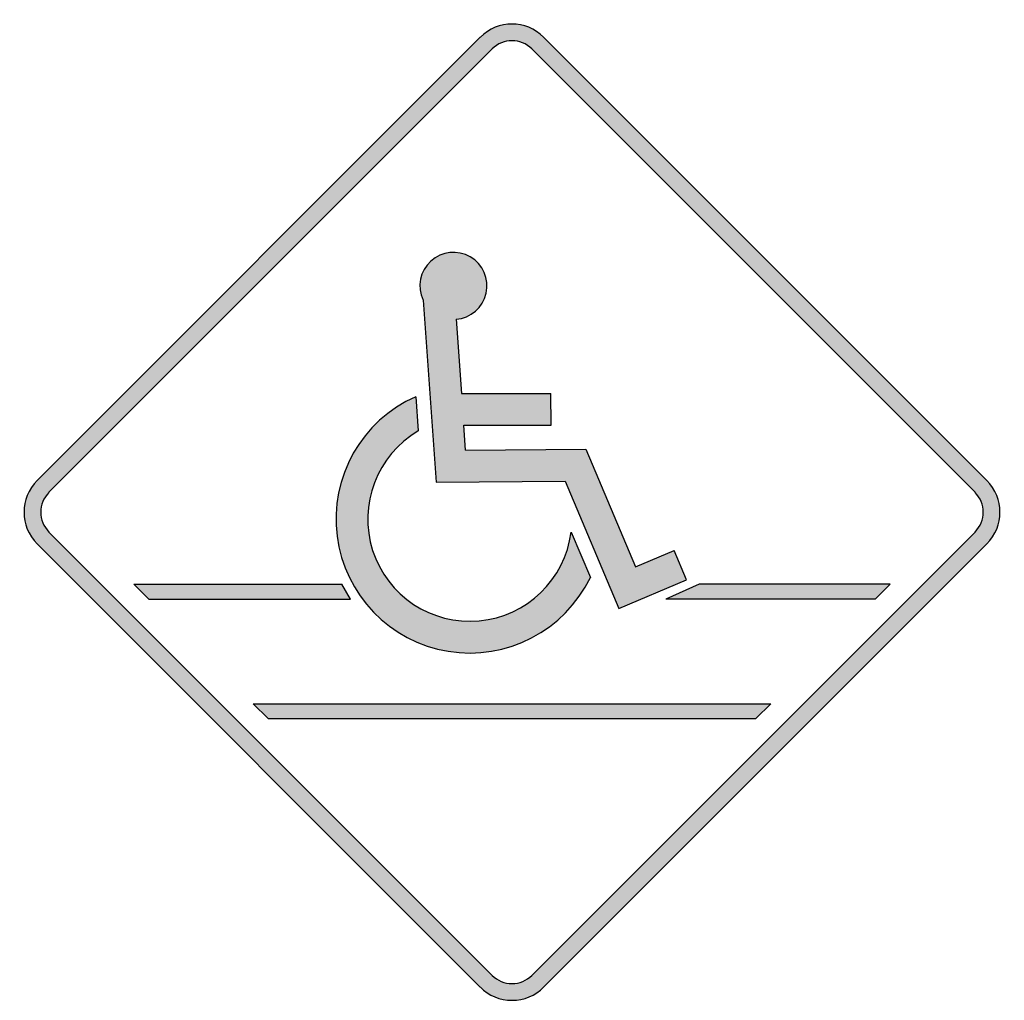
# Model space of a CAD drawing. Header units: inches. Extents: x -0.5 to 0.5, y -0.5 to 0.5.
import ezdxf

# ---------------------------------------------------------------- set-up
doc = ezdxf.new("R2010")
doc.units = ezdxf.units.IN
doc.header["$MEASUREMENT"] = 0

msp = doc.modelspace()

# ---------------------------------------------------------------- hatches: boundary and pattern name
h = msp.add_hatch(color=7)
h.paths.add_polyline_path([(-0.0325, -0.4865), (-0.4865, -0.0325), (-0.4907, -0.0277), (-0.494, -0.0227), (-0.4967, -0.0173), (-0.4985, -0.0117), (-0.4997, -0.0058), (-0.5, 0), (-0.4997, 0.0058), (-0.4985, 0.0117), (-0.4967, 0.0173), (-0.494, 0.0227), (-0.4907, 0.0277), (-0.4865, 0.0325), (-0.0325, 0.4865), (-0.0277, 0.4907), (-0.0227, 0.494), (-0.0173, 0.4967), (-0.0117, 0.4985), (-0.0058, 0.4997), (0, 0.5), (0.0058, 0.4997), (0.0117, 0.4985), (0.0173, 0.4967), (0.0227, 0.494), (0.0277, 0.4907), (0.0325, 0.4865), (0.4865, 0.0325), (0.4907, 0.0277), (0.494, 0.0227), (0.4967, 0.0173), (0.4985, 0.0117), (0.4997, 0.0058), (0.5, 0), (0.4997, -0.0058), (0.4985, -0.0117), (0.4967, -0.0173), (0.494, -0.0227), (0.4907, -0.0277), (0.4865, -0.0325), (0.0325, -0.4865), (0.0278, -0.4905), (0.0228, -0.4938), (0.0175, -0.4965), (0.0118, -0.4985), (0.006, -0.4997), (0, -0.5), (-0.006, -0.4997), (-0.0118, -0.4985), (-0.0175, -0.4965), (-0.0228, -0.4938), (-0.0278, -0.4905), (-0.0325, -0.4865)])
h.paths.add_polyline_path([(-0.4745, 0.0203), (-0.477, 0.0173), (-0.4792, 0.0142), (-0.4808, 0.0108), (-0.482, 0.0073), (-0.4827, 0.0037), (-0.4828, 0), (-0.4827, -0.0037), (-0.482, -0.0073), (-0.4808, -0.0108), (-0.4792, -0.0142), (-0.477, -0.0173), (-0.4745, -0.0203), (-0.0203, -0.4745), (-0.0175, -0.477), (-0.0143, -0.479), (-0.011, -0.4807), (-0.0075, -0.4818), (-0.0038, -0.4827), (0, -0.4828), (0.0038, -0.4827), (0.0075, -0.4818), (0.011, -0.4807), (0.0143, -0.479), (0.0175, -0.477), (0.0203, -0.4745), (0.4745, -0.0203), (0.477, -0.0173), (0.4792, -0.0142), (0.4808, -0.0108), (0.482, -0.0073), (0.4827, -0.0037), (0.4828, 0), (0.4827, 0.0037), (0.482, 0.0073), (0.4808, 0.0108), (0.4792, 0.0142), (0.477, 0.0173), (0.4745, 0.0203), (0.0203, 0.4745), (0.0173, 0.477), (0.0142, 0.4792), (0.0108, 0.4808), (0.0073, 0.482), (0.0037, 0.4827), (0, 0.4828), (-0.0037, 0.4827), (-0.0073, 0.482), (-0.0108, 0.4808), (-0.0142, 0.4792), (-0.0173, 0.477), (-0.0203, 0.4745), (-0.4745, 0.0203)], flags=0)
for points in [[(-0.0912, 0.2173), (-0.0778, 0.0308), (0.0543, 0.0317), (0.1095, -0.0985), (0.1788, -0.0693), (0.1662, -0.0393), (0.1267, -0.056), (0.0758, 0.0643), (-0.0475, 0.0635), (-0.0495, 0.089), (0.04, 0.0892), (0.0398, 0.1217), (-0.0518, 0.1215), (-0.0572, 0.1975), (-0.0535, 0.198), (-0.05, 0.199), (-0.0465, 0.2002), (-0.0433, 0.2018), (-0.0403, 0.2037), (-0.0375, 0.2058), (-0.035, 0.2083), (-0.0327, 0.2112), (-0.0307, 0.214), (-0.0288, 0.2173), (-0.0275, 0.2207), (-0.0265, 0.2242), (-0.0258, 0.2278), (-0.0257, 0.2315), (-0.0258, 0.2352), (-0.0263, 0.2387), (-0.0273, 0.2422), (-0.0285, 0.2455), (-0.0302, 0.2487), (-0.032, 0.2518), (-0.0343, 0.2545), (-0.0368, 0.2572), (-0.0397, 0.2595), (-0.0428, 0.2615), (-0.0462, 0.2632), (-0.0495, 0.2645), (-0.053, 0.2655), (-0.0565, 0.266), (-0.0602, 0.2662), (-0.0637, 0.266), (-0.0672, 0.2653), (-0.0707, 0.2645), (-0.074, 0.2632), (-0.0773, 0.2615), (-0.0803, 0.2595), (-0.0832, 0.2572), (-0.0858, 0.2545), (-0.0882, 0.2517), (-0.09, 0.2487), (-0.0917, 0.2453), (-0.0928, 0.242), (-0.0937, 0.2385), (-0.0943, 0.235), (-0.0943, 0.2315), (-0.0942, 0.2278), (-0.0937, 0.2243), (-0.0927, 0.2207), (-0.0912, 0.2173)], [(0.0803, -0.0668), (0.0768, -0.0735), (0.073, -0.08), (0.0688, -0.0862), (0.0645, -0.092), (0.0598, -0.0977), (0.0548, -0.103), (0.0495, -0.1082), (0.0442, -0.1128), (0.0383, -0.1173), (0.0325, -0.1215), (0.0263, -0.1253), (0.02, -0.1288), (0.0135, -0.132), (0.007, -0.1348), (0.0002, -0.1372), (-0.0068, -0.1393), (-0.0138, -0.141), (-0.021, -0.1425), (-0.0282, -0.1435), (-0.0355, -0.144), (-0.0428, -0.1443), (-0.0503, -0.144), (-0.0578, -0.1435), (-0.0653, -0.1425), (-0.0727, -0.141), (-0.08, -0.1392), (-0.087, -0.137), (-0.094, -0.1345), (-0.1007, -0.1317), (-0.1073, -0.1283), (-0.1137, -0.1248), (-0.1197, -0.121), (-0.1257, -0.1167), (-0.1313, -0.1122), (-0.1367, -0.1075), (-0.1418, -0.1023), (-0.1467, -0.0972), (-0.1513, -0.0915), (-0.1557, -0.0857), (-0.1595, -0.0797), (-0.1633, -0.0735), (-0.1667, -0.067), (-0.1697, -0.0603), (-0.1723, -0.0535), (-0.1747, -0.0465), (-0.1765, -0.0393), (-0.178, -0.032), (-0.1792, -0.0245), (-0.18, -0.017), (-0.1803, -0.0095), (-0.1803, -0.0022), (-0.1798, 0.0053), (-0.179, 0.0125), (-0.1777, 0.0197), (-0.1762, 0.0268), (-0.1742, 0.0338), (-0.1718, 0.0407), (-0.169, 0.0473), (-0.166, 0.0538), (-0.1627, 0.0603), (-0.159, 0.0665), (-0.155, 0.0725), (-0.1507, 0.0782), (-0.146, 0.0838), (-0.141, 0.089), (-0.1358, 0.0942), (-0.1302, 0.0988), (-0.1245, 0.1035), (-0.1183, 0.1077), (-0.112, 0.1115), (-0.1055, 0.1152), (-0.0987, 0.1183), (-0.0962, 0.0832), (-0.1013, 0.08), (-0.1062, 0.0765), (-0.1108, 0.0727), (-0.1153, 0.0688), (-0.1195, 0.0645), (-0.1233, 0.0602), (-0.1303, 0.0508), (-0.1363, 0.0408), (-0.141, 0.0302), (-0.1445, 0.0192), (-0.1468, 0.0078), (-0.1478, -0.0038), (-0.1478, -0.0097), (-0.1475, -0.0157), (-0.1468, -0.0215), (-0.1458, -0.0273), (-0.1445, -0.0333), (-0.1428, -0.0392), (-0.1408, -0.0448), (-0.1385, -0.0505), (-0.1358, -0.0558), (-0.133, -0.061), (-0.1297, -0.066), (-0.1263, -0.0707), (-0.1187, -0.0797), (-0.1102, -0.0875), (-0.1008, -0.0945), (-0.0908, -0.1003), (-0.0803, -0.105), (-0.0692, -0.1085), (-0.0633, -0.1098), (-0.0575, -0.1108), (-0.0517, -0.1113), (-0.0457, -0.1117), (-0.0397, -0.1117), (-0.0335, -0.1113), (-0.0275, -0.1105), (-0.0217, -0.1095), (-0.0158, -0.1082), (-0.01, -0.1063), (-0.0045, -0.1043), (0.0008, -0.102), (0.0112, -0.0965), (0.0207, -0.09), (0.0295, -0.0823), (0.0373, -0.0738), (0.0443, -0.0645), (0.0502, -0.0545), (0.0527, -0.0492), (0.0548, -0.0437), (0.0568, -0.038), (0.0583, -0.0323), (0.0597, -0.0263), (0.0607, -0.0203), (0.0803, -0.0668)], [(-0.1655, -0.0892), (-0.3722, -0.0892), (-0.3875, -0.0738), (-0.1745, -0.0738), (-0.1655, -0.0892)], [(0.3875, -0.0738), (0.3722, -0.0892), (0.1578, -0.0892), (0.1918, -0.0738), (0.3875, -0.0738)], [(0.2498, -0.2115), (-0.2498, -0.2115), (-0.2652, -0.1962), (0.2652, -0.1962), (0.2498, -0.2115)]]:
    msp.add_hatch(color=7).paths.add_polyline_path(points)

# ---------------------------------------------------------------- linework, layer by layer
at = {"color": 7}
for p, q in [((-0.4866, 0.0324), (-0.0325, 0.4866)), ((0.0324, 0.4866), (0.4865, 0.0324)), ((-0.4745, 0.0204), (-0.0203, 0.4745)), ((0.0204, 0.4745), (0.4745, 0.0204)), ((-0.0912, 0.2173), (-0.0778, 0.0309)), ((-0.0572, 0.1976), (-0.0518, 0.1215)), ((-0.0518, 0.1215), (0.0399, 0.1216)), ((0.04, 0.0892), (0.0399, 0.1216)), ((-0.0987, 0.1183), (-0.0961, 0.0832)), ((-0.0494, 0.089), (0.04, 0.0892)), ((-0.0476, 0.0636), (-0.0494, 0.089)), ((-0.0476, 0.0636), (0.0758, 0.0644)), ((0.0758, 0.0644), (0.1267, -0.056)), ((-0.0778, 0.0309), (0.0544, 0.0317)), ((0.0544, 0.0317), (0.1094, -0.0985)), ((-0.4745, -0.0203), (-0.0203, -0.4745)), ((0.4745, -0.0203), (0.0204, -0.4745)), ((0.0606, -0.0204), (0.0803, -0.0668)), ((-0.4866, -0.0325), (-0.0325, -0.4866)), ((0.4865, -0.0325), (0.0324, -0.4866)), ((0.1267, -0.056), (0.1662, -0.0393)), ((0.1788, -0.0693), (0.1662, -0.0393)), ((0.1094, -0.0985), (0.1788, -0.0693)), ((-0.3874, -0.0739), (-0.1745, -0.0739)), ((-0.3874, -0.0739), (-0.3721, -0.0892)), ((-0.1655, -0.0892), (-0.1745, -0.0739)), ((0.1918, -0.0739), (0.1578, -0.0892)), ((0.3874, -0.0739), (0.1918, -0.0739)), ((0.3874, -0.0739), (0.3721, -0.0892)), ((-0.3721, -0.0892), (-0.1655, -0.0892)), ((0.3721, -0.0892), (0.1578, -0.0892)), ((-0.2651, -0.1962), (0.2651, -0.1962)), ((-0.2498, -0.2115), (-0.2651, -0.1962)), ((0.2498, -0.2115), (0.2651, -0.1962)), ((-0.2498, -0.2115), (0.2498, -0.2115))]:
    msp.add_line(p, q, dxfattribs=at)
for points in [[(0.0324, 0.4866), (0.0145, 0.5045), (-0.0145, 0.5045), (-0.0324, 0.4866)], [(0.0203, 0.4745), (0.0091, 0.4857), (-0.0091, 0.4857), (-0.0203, 0.4745)], [(-0.4866, 0.0324), (-0.5045, 0.0145), (-0.5045, -0.0145), (-0.4866, -0.0324)], [(0.4866, -0.0324), (0.5045, -0.0145), (0.5045, 0.0145), (0.4866, 0.0324)], [(-0.4745, 0.0203), (-0.4857, 0.0091), (-0.4857, -0.0091), (-0.4745, -0.0203)], [(0.4745, -0.0203), (0.4857, -0.0091), (0.4857, 0.0091), (0.4745, 0.0203)]]:
    msp.add_open_spline(points, degree=3, dxfattribs=at)
for points, knots in [([(-0.0572, 0.1976), (-0.0423, 0.1988), (-0.0298, 0.2096), (-0.0265, 0.2242), (-0.0232, 0.2389), (-0.0298, 0.254), (-0.0428, 0.2615), (-0.0558, 0.2691), (-0.0721, 0.2673), (-0.0832, 0.2572), (-0.0943, 0.2471), (-0.0975, 0.2309), (-0.0912, 0.2173)], [0, 0, 0, 0, 1, 1, 1, 2, 2, 2, 3, 3, 3, 4, 4, 4, 4]), ([(-0.0987, 0.1183), (-0.1542, 0.0938), (-0.187, 0.0357), (-0.1792, -0.0245), (-0.1715, -0.0847), (-0.1252, -0.1327), (-0.0653, -0.1425), (-0.0054, -0.1522), (0.0538, -0.1214), (0.0803, -0.0668)], [0, 0, 0, 0, 1, 1, 1, 2, 2, 2, 3, 3, 3, 3]), ([(-0.0961, 0.0832), (-0.1384, 0.0584), (-0.1579, 0.0075), (-0.1428, -0.0391), (-0.1278, -0.0858), (-0.0824, -0.1158), (-0.0336, -0.1113), (0.0152, -0.1068), (0.0544, -0.069), (0.0606, -0.0204)], [0, 0, 0, 0, 1, 1, 1, 2, 2, 2, 3, 3, 3, 3]), ([(-0.0203, -0.4745), (-0.0149, -0.4798), (-0.0076, -0.4829), (0, -0.4829), (0.0076, -0.4829), (0.0149, -0.4798), (0.0203, -0.4745)], [0, 0, 0, 0, 1, 1, 1, 2, 2, 2, 2]), ([(-0.0324, -0.4866), (-0.0238, -0.4952), (-0.0122, -0.5), (0, -0.5), (0.0122, -0.5), (0.0238, -0.4952), (0.0324, -0.4866)], [0, 0, 0, 0, 1, 1, 1, 2, 2, 2, 2])]:
    msp.add_open_spline(points, degree=3, knots=knots, dxfattribs=at)

doc.saveas('drawing.dxf')
